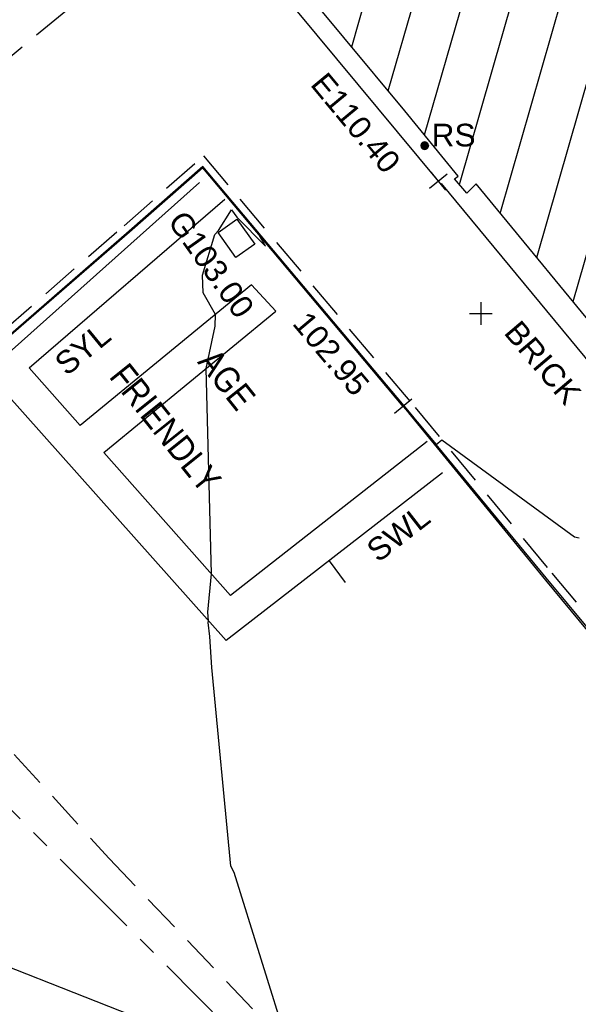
# Model space of a CAD drawing. Extents: x 635157 to 635442, y 694407 to 694910.
# Tile 50 of 104: x 635317.44 to 635324.84, y 694602.16 to 694615.21. Entities that reach past the tile are written whole.
import ezdxf

# ---------------------------------------------------------------- set-up
doc = ezdxf.new("R2010")
doc.units = 0
doc.header["$MEASUREMENT"] = 0
doc.linetypes.add('CENTER', pattern=[2, 1.25, -0.25, 0.25, -0.25])
doc.linetypes.add('DASHED', pattern=[0.75, 0.5, -0.25])
doc.layers.get('0').update_dxf_attribs({"color": 12, "linetype": 'CONTINUOUS'})
for name, color, linetype in [('BUILDING', 5, 'CONTINUOUS'), ('CHANGE_OF_SURFACE', 7, 'DASHED'), ('CONTOURS_INDEX', 4, 'CONTINUOUS'), ('EAVE', 3, 'CONTINUOUS'), ('EAVE_LVL', 3, 'CONTINUOUS'), ('GULLY', 151, 'CONTINUOUS'), ('GULLY_LVL', 151, 'CONTINUOUS'), ('HATCHING', 4, 'CONTINUOUS'), ('KERB_BOTTOM', 172, 'CONTINUOUS'), ('KERB_BOTTOM_LVL', 172, 'CONTINUOUS'), ('KERB_TOP', 2, 'CONTINUOUS'), ('MARKINGS_DASHED_WHITE', 9, 'DASHED'), ('MARKINGS_WHITE_LINE', 9, 'CONTINUOUS'), ('MARKINGS_WHITE_LINE_TXT', 9, 'CONTINUOUS'), ('MARKINGS_YELLOW_LINE', 9, 'CONTINUOUS'), ('MARKINGS_YELLOW_LINE_RMK', 9, 'CONTINUOUS'), ('MARKINGS_YELLOW_LINE_TXT', 9, 'CONTINUOUS'), ('ROAD_CROWNLINE', 212, 'CENTER'), ('ROADSIGN', 132, 'CONTINUOUS'), ('ROADSIGN_TXT', 132, 'CONTINUOUS'), ('TEXT', 7, 'CONTINUOUS'), ('TEXT_TXT', 7, 'CONTINUOUS')]:
    doc.layers.add(name, color=color, linetype=linetype)
doc.styles.add('Arial', font='arial.ttf')

# ---------------------------------------------------------------- blocks, each defined once
blk = doc.blocks.new('MH_CIR2')
at = {"color": 0, "linetype": 'ByBlock', "flags": 128}
for points in [[(0.5, 0), (0.475, 0.154), (0.404, 0.293), (0.293, 0.404), (0.154, 0.475), (0, 0.5), (-0.154, 0.475), (-0.293, 0.404), (-0.404, 0.293), (-0.475, 0.154), (-0.5, 0), (-0.475, -0.154), (-0.404, -0.293), (-0.293, -0.404), (-0.154, -0.475), (0, -0.5), (0.154, -0.475), (0.293, -0.404), (0.404, -0.293), (0.475, -0.154)], [(-0.499, -0.033), (0.033, 0.499)], [(-0.496, 0.06), (-0.06, 0.496)], [(-0.488, -0.111), (0.111, 0.488)], [(-0.467, -0.18), (0.18, 0.467)], [(-0.467, 0.179), (-0.179, 0.467)], [(-0.438, -0.241), (0.241, 0.438)], [(-0.403, -0.296), (0.296, 0.403)], [(-0.362, -0.345), (0.345, 0.362)], [(-0.315, -0.388), (0.388, 0.315)], [(-0.263, -0.425), (0.425, 0.263)], [(-0.204, -0.456), (0.456, 0.204)], [(-0.138, -0.48), (0.48, 0.138)], [(-0.064, -0.496), (0.496, 0.064)], [(0.5, 0), (0.475, -0.154)], [(0.022, -0.5), (0.5, -0.022)], [(0.128, -0.483), (0.483, -0.128)], [(0.305, -0.396), (0.396, -0.305)]]:
    blk.add_lwpolyline(points, dxfattribs=at)
blk = doc.blocks.new('SPOT')
at = {"color": 0, "linetype": 'ByBlock', "flags": 128}
for points in [[(0, 0.5), (0, -0.5)], [(-0.5, 0), (0.5, 0)]]:
    blk.add_lwpolyline(points, dxfattribs=at)

msp = doc.modelspace()

# ---------------------------------------------------------------- hatches: boundary and pattern name
at = {"layer": 'HATCHING'}
h = msp.add_hatch(dxfattribs=at)
h.set_pattern_fill('ANSI31', color=256, scale=5, angle=29)
h.paths.add_polyline_path([(635383.126, 694537.127), (635382.391, 694536.475), (635381.168, 694537.559), (635378.803, 694539.603), (635377.697, 694540.605), (635376.515, 694541.589), (635376.514, 694541.59), (635376.065, 694542.029), (635373.987, 694543.865), (635373.671, 694544.157), (635373.693, 694544.198), (635373.551, 694544.328), (635373.524, 694544.32), (635373.178, 694544.642), (635373.159, 694544.718), (635372.124, 694545.63), (635372.1, 694545.61), (635371.283, 694546.33), (635371.227, 694546.318), (635369.901, 694547.492), (635369.938, 694547.529), (635369.546, 694547.897), (635369.499, 694547.853), (635368.188, 694549.046), (635368.212, 694549.07), (635368.073, 694549.191), (635368.092, 694549.213), (635367.926, 694549.353), (635367.877, 694549.313), (635367.688, 694549.495), (635364.724, 694552.073), (635361.764, 694554.59), (635361.016, 694555.235), (635357.697, 694551.62), (635390.62, 694521.424), (635394.389, 694524.659), (635390.764, 694528.774), (635386.933, 694532.877)])
h.paths.add_polyline_path([(635375.04, 694542.238), (635375.038, 694542.236), (635375.047, 694542.235)], flags=16)
h.paths.add_polyline_path([(635375.144, 694542.302), (635375.145, 694542.303), (635375.145, 694542.305)], flags=16)
h.paths.add_polyline_path([(635375.023, 694542.248), (635375.009, 694542.261), (635375.114, 694542.367), (635375.129, 694542.354)], flags=16)
h.paths.add_polyline_path([(635374.783, 694542.419), (635374.781, 694542.417), (635374.79, 694542.416)], flags=16)
h.paths.add_polyline_path([(635374.887, 694542.483), (635374.888, 694542.484), (635374.888, 694542.486)], flags=16)
h.paths.add_polyline_path([(635374.766, 694542.429), (635374.752, 694542.442), (635374.857, 694542.548), (635374.872, 694542.535)], flags=16)
h.paths.add_polyline_path([(635392.055, 694548.539), (635387.634, 694544.147), (635388.401, 694543.446), (635391.278, 694540.784), (635393.592, 694538.676), (635395.105, 694537.24), (635396.963, 694535.426), (635399.097, 694533.362), (635400.928, 694531.6), (635403.176, 694529.45), (635405.722, 694526.928), (635409.553, 694522.994), (635413.791, 694527.117)])
h.paths.add_polyline_path([(635375.884, 694562.701), (635372.131, 694558.679), (635373.989, 694556.946), (635376.276, 694554.813), (635380.019, 694551.291), (635381.717, 694549.708), (635383.835, 694547.728), (635385.857, 694545.85), (635390.685, 694550.853)])
h.paths.add_polyline_path([(635363.024, 694587.399), (635356.617, 694581.318), (635356.773, 694581.157), (635356.004, 694580.237), (635355.585, 694579.218), (635355.426, 694578.119), (635355.577, 694577.002), (635355.984, 694576.012), (635356.678, 694575.139), (635356.485, 694574.958), (635356.693, 694574.735), (635356.754, 694574.799), (635358.757, 694572.674), (635358.7, 694572.622), (635358.909, 694572.399), (635358.962, 694572.456), (635360.656, 694570.655), (635361.072, 694570.225), (635361.009, 694570.162), (635361.215, 694569.938), (635361.283, 694569.994), (635363.472, 694567.669), (635363.411, 694567.617), (635363.617, 694567.394), (635363.675, 694567.448), (635365.854, 694565.13), (635365.798, 694565.078), (635366.007, 694564.862), (635366.068, 694564.916), (635367.636, 694563.237), (635368.156, 694562.701), (635368.092, 694562.642), (635368.313, 694562.412), (635368.377, 694562.463), (635370.712, 694560.002), (635370.654, 694559.955), (635370.864, 694559.74), (635376.69, 694565.287)])
h.paths.add_polyline_path([(635340.843, 694609.097), (635310.668, 694641.242), (635260.998, 694711.13), (635254.794, 694707.967), (635254.982, 694707.577), (635255.037, 694707.594), (635255.163, 694707.314), (635255.303, 694707.369), (635255.766, 694706.482), (635255.619, 694706.411), (635256.092, 694705.42), (635256.628, 694704.271), (635257.33, 694702.895), (635257.783, 694701.937), (635258.364, 694700.775), (635258.996, 694699.481), (635259.124, 694699.553), (635259.626, 694698.518), (635259.497, 694698.455), (635260.193, 694697.018), (635260.144, 694696.981), (635260.329, 694696.616), (635260.381, 694696.631), (635261.009, 694695.748), (635262.602, 694693.558), (635263.275, 694692.54), (635263.528, 694692.702), (635264.494, 694691.381), (635264.227, 694691.194), (635264.297, 694691.118), (635264.252, 694691.086), (635265.225, 694689.727), (635267.498, 694686.442), (635267.479, 694686.428), (635267.607, 694686.268), (635267.788, 694686.376), (635269.1, 694684.707), (635268.869, 694684.547), (635269.504, 694683.685), (635269.543, 694683.712), (635270.354, 694682.607), (635270.491, 694682.511), (635270.671, 694682.43), (635270.847, 694682.401), (635271.107, 694682.488), (635271.918, 694681.42), (635272.84, 694680.278), (635272.364, 694679.954), (635272.854, 694679.329), (635272.812, 694679.297), (635272.932, 694679.124), (635273.014, 694679.177), (635273.648, 694678.217), (635273.694, 694678.243), (635274.241, 694677.393), (635274.322, 694677.452), (635274.91, 694676.606), (635274.861, 694676.575), (635274.92, 694676.482), (635276.416, 694674.246), (635277.193, 694673.114), (635278.058, 694671.847), (635279.242, 694670.079), (635279.079, 694669.979), (635279.249, 694669.748), (635279.32, 694669.803), (635279.542, 694669.455), (635279.651, 694669.54), (635282.053, 694666.055), (635281.964, 694665.988), (635282.084, 694665.805), (635282.134, 694665.84), (635282.536, 694665.275), (635282.487, 694665.236), (635282.613, 694665.058), (635282.682, 694665.104), (635283.819, 694663.481), (635283.741, 694663.42), (635283.859, 694663.248), (635283.93, 694663.291), (635284.117, 694662.979), (635284.029, 694662.9), (635284.165, 694662.734), (635284.275, 694662.815), (635285.778, 694660.802), (635285.666, 694660.718), (635285.705, 694660.654), (635285.764, 694660.703), (635286.193, 694660.137), (635286.93, 694659.112), (635288.509, 694656.867), (635289.051, 694656.088), (635290.225, 694654.445), (635290.724, 694653.781), (635292.372, 694651.445), (635293.989, 694649.178), (635296.004, 694646.335), (635295.947, 694646.294), (635296.987, 694644.887), (635298.142, 694643.179), (635299.048, 694641.89), (635299.21, 694641.681), (635300.475, 694640.048), (635301.031, 694639.284), (635302.386, 694637.532), (635304.433, 694634.847), (635304.403, 694634.821), (635304.583, 694634.617), (635304.626, 694634.651), (635306.232, 694632.553), (635306.822, 694631.695), (635306.918, 694631.74), (635306.955, 694631.718), (635307.058, 694631.782), (635307.945, 694630.615), (635308.029, 694630.507), (635308.555, 694629.816), (635308.651, 694629.703), (635308.717, 694629.612), (635309.21, 694628.764), (635309.273, 694628.57), (635309.343, 694628.377), (635309.955, 694627.62), (635311.07, 694628.5), (635311.462, 694627.992), (635311.401, 694627.955), (635311.521, 694627.794), (635311.582, 694627.838), (635312.298, 694626.916), (635312.23, 694626.858), (635312.347, 694626.703), (635312.411, 694626.747), (635313.011, 694625.977), (635312.943, 694625.923), (635313.061, 694625.762), (635313.122, 694625.806), (635313.639, 694625.127), (635313.58, 694625.083), (635313.691, 694624.924), (635313.764, 694624.97), (635314.35, 694624.186), (635314.284, 694624.142), (635314.403, 694623.987), (635314.462, 694624.024), (635315.019, 694623.294), (635314.962, 694623.257), (635315.075, 694623.095), (635315.122, 694623.129), (635315.752, 694622.303), (635315.693, 694622.247), (635315.82, 694622.102), (635315.889, 694622.154), (635316.357, 694621.544), (635317.722, 694619.845), (635318.742, 694618.632), (635319.225, 694618.053), (635319.524, 694617.632), (635320.928, 694615.953), (635322.544, 694614.007), (635323.254, 694613.14), (635323.203, 694613.102), (635323.369, 694612.916), (635323.489, 694613.036), (635325.36, 694610.767), (635325.953, 694610.086), (635325.771, 694609.939), (635325.938, 694609.75), (635326.002, 694609.776), (635327.112, 694608.412), (635328.448, 694606.818), (635329.242, 694605.88), (635329.34, 694605.73), (635329.773, 694605.271), (635329.862, 694605.34), (635331.264, 694603.652), (635331.085, 694603.49), (635331.153, 694603.397), (635331.247, 694603.446), (635331.543, 694603.11), (635331.433, 694603.021), (635331.597, 694602.826), (635331.705, 694602.906), (635332.418, 694602.056), (635332.994, 694601.365), (635335.075, 694598.87), (635334.94, 694598.76), (635335.115, 694598.559), (635335.237, 694598.656), (635335.362, 694598.51), (635335.332, 694598.483), (635336.798, 694596.765), (635336.874, 694596.826), (635337.55, 694596.014), (635337.477, 694595.946), (635339.6, 694593.424), (635340.215, 694592.695), (635340.284, 694592.75), (635340.984, 694591.926), (635340.903, 694591.872), (635341.801, 694590.804), (635341.881, 694590.867), (635342.556, 694590.041), (635342.482, 694589.987), (635343.585, 694588.723), (635344.318, 694589.348), (635353.835, 694597.429)])
h.paths.add_polyline_path([(635382.744, 694536.758), (635383.892, 694535.484), (635384.233, 694535.791), (635383.086, 694537.065)], flags=24)
h.paths.add_polyline_path([(635381.965, 694534.404), (635383.024, 694533.025), (635383.388, 694533.305), (635382.33, 694534.683)], flags=24)
h.paths.add_polyline_path([(635372.431, 694540.666), (635373.727, 694539.508), (635374.034, 694539.851), (635372.738, 694541.009)], flags=24)
h.paths.add_polyline_path([(635365.816, 694546.463), (635367.09, 694545.282), (635367.402, 694545.619), (635366.128, 694546.8)], flags=24)
h.paths.add_polyline_path([(635359.556, 694551.748), (635360.86, 694550.599), (635361.164, 694550.944), (635359.86, 694552.093)], flags=24)
h.paths.add_polyline_path([(635393.406, 694524.392), (635394.138, 694524.392), (635394.138, 694524.842), (635393.406, 694524.842)], flags=24)
h.paths.add_polyline_path([(635373.073, 694543.169), (635373.806, 694543.169), (635373.806, 694543.619), (635373.073, 694543.619)], flags=24)
h.paths.add_polyline_path([(635366.503, 694549.035), (635367.235, 694549.035), (635367.235, 694549.485), (635366.503, 694549.485)], flags=24)
h.paths.add_polyline_path([(635374.002, 694541.799), (635374.897, 694541.799), (635374.897, 694542.249), (635374.002, 694542.249)], flags=24)
h.paths.add_polyline_path([(635380.612, 694536.067), (635382.608, 694536.067), (635382.608, 694536.533), (635380.612, 694536.533)], flags=24)
h.paths.add_polyline_path([(635361.368, 694554.115), (635362.457, 694553.216), (635362.753, 694553.576), (635361.664, 694554.474)], flags=24)
h.paths.add_polyline_path([(635371.614, 694545.258), (635372.643, 694544.29), (635372.962, 694544.629), (635371.933, 694545.597)], flags=24)
h.paths.add_polyline_path([(635378.099, 694539.452), (635379.136, 694538.494), (635379.452, 694538.836), (635378.415, 694539.794)], flags=24)
h.paths.add_polyline_path([(635385.395, 694533.514), (635386.396, 694532.517), (635386.725, 694532.847), (635385.724, 694533.844)], flags=24)
h.paths.add_polyline_path([(635389.274, 694529.463), (635390.229, 694528.423), (635390.572, 694528.738), (635389.616, 694529.778)], flags=24)
h.paths.add_polyline_path([(635387.681, 694544.171), (635388.946, 694543.014), (635389.256, 694543.353), (635387.991, 694544.51)], flags=24)
h.paths.add_polyline_path([(635394.829, 694537.606), (635396.057, 694536.41), (635396.378, 694536.74), (635395.149, 694537.936)], flags=24)
h.paths.add_polyline_path([(635408.09, 694524.636), (635409.301, 694523.422), (635409.627, 694523.747), (635408.416, 694524.961)], flags=24)
h.paths.add_polyline_path([(635390.548, 694545.749), (635391.829, 694544.575), (635392.14, 694544.914), (635390.859, 694546.088)], flags=24)
h.paths.add_polyline_path([(635397.846, 694539.777), (635399.094, 694538.569), (635399.414, 694538.899), (635398.166, 694540.108)], flags=24)
h.paths.add_polyline_path([(635404.16, 694532.598), (635405.384, 694531.365), (635405.71, 694531.689), (635404.486, 694532.922)], flags=24)
h.paths.add_polyline_path([(635394.539, 694537.736), (635395.271, 694537.736), (635395.271, 694538.186), (635394.539, 694538.186)], flags=25)
h.paths.add_polyline_path([(635390.658, 694541.517), (635391.702, 694540.565), (635392.015, 694540.909), (635390.972, 694541.861)], flags=24)
h.paths.add_polyline_path([(635398.212, 694534.418), (635399.253, 694533.464), (635399.568, 694533.807), (635398.526, 694534.761)], flags=24)
h.paths.add_polyline_path([(635406.678, 694526.264), (635407.691, 694525.28), (635408.016, 694525.614), (635407.002, 694526.598)], flags=24)
h.paths.add_polyline_path([(635372.537, 694558.388), (635373.787, 694557.214), (635374.102, 694557.549), (635372.852, 694558.723)], flags=24)
h.paths.add_polyline_path([(635375.46, 694560.145), (635376.727, 694558.956), (635377.042, 694559.292), (635375.774, 694560.48)], flags=24)
h.paths.add_polyline_path([(635385.524, 694550.725), (635386.792, 694549.536), (635387.106, 694549.872), (635385.839, 694551.06)], flags=24)
h.paths.add_polyline_path([(635385.34, 694546.201), (635386.072, 694546.201), (635386.072, 694546.651), (635385.34, 694546.651)], flags=25)
h.paths.add_polyline_path([(635372.71, 694558.5), (635374.473, 694558.5), (635374.473, 694558.966), (635372.71, 694558.966)], flags=24)
h.paths.add_polyline_path([(635375.135, 694556.049), (635376.179, 694555.097), (635376.493, 694555.441), (635375.449, 694556.393)], flags=24)
h.paths.add_polyline_path([(635381.928, 694549.628), (635382.961, 694548.665), (635383.279, 694549.006), (635382.245, 694549.968)], flags=24)
h.paths.add_polyline_path([(635368.921, 694560.667), (635370.096, 694559.419), (635370.431, 694559.735), (635369.255, 694560.983)], flags=9)
h.paths.add_polyline_path([(635373.432, 694566.114), (635374.592, 694564.82), (635374.934, 694565.126), (635373.775, 694566.421)], flags=24)
h.paths.add_polyline_path([(635358.701, 694582.255), (635359.861, 694580.96), (635360.203, 694581.267), (635359.044, 694582.561)], flags=24)
h.paths.add_polyline_path([(635371.083, 694559.997), (635372.004, 694559.085), (635372.332, 694559.415), (635371.411, 694560.327)], flags=9)
h.paths.add_polyline_path([(635358.317, 694572.055), (635359.314, 694571.088), (635359.638, 694571.422), (635358.641, 694572.389)], flags=25)
h.paths.add_polyline_path([(635359.634, 694572.058), (635360.605, 694571.032), (635360.943, 694571.352), (635359.972, 694572.378)], flags=24)
h.paths.add_polyline_path([(635366.612, 694564.608), (635367.582, 694563.581), (635367.921, 694563.901), (635366.951, 694564.928)], flags=24)
h.paths.add_polyline_path([(635277.397, 694671.63), (635278.358, 694670.21), (635278.738, 694670.467), (635277.778, 694671.887)], flags=25)
h.paths.add_polyline_path([(635289.693, 694653.977), (635290.679, 694652.575), (635291.055, 694652.839), (635290.068, 694654.241)], flags=25)
h.paths.add_polyline_path([(635321.171, 694614.358), (635322.266, 694613.039), (635322.619, 694613.332), (635321.524, 694614.652)], flags=25)
h.paths.add_polyline_path([(635326.786, 694607.556), (635327.879, 694606.235), (635328.233, 694606.528), (635327.141, 694607.849)], flags=25)
h.paths.add_polyline_path([(635334.893, 694597.806), (635335.995, 694596.492), (635336.347, 694596.787), (635335.245, 694598.101)], flags=25)
h.paths.add_polyline_path([(635328.987, 694605.239), (635330.079, 694603.916), (635330.433, 694604.209), (635329.342, 694605.531)], flags=25)
h.paths.add_polyline_path([(635310.623, 694628.146), (635311.638, 694626.764), (635312.009, 694627.037), (635310.993, 694628.418)], flags=25)
h.paths.add_polyline_path([(635308.013, 694629.017), (635309.051, 694627.653), (635309.417, 694627.931), (635308.379, 694629.296)], flags=25)
h.paths.add_polyline_path([(635287.822, 694656.716), (635288.803, 694655.31), (635289.18, 694655.573), (635288.199, 694656.979)], flags=25)
h.paths.add_polyline_path([(635289.3, 694661.422), (635290.306, 694660.008), (635290.674, 694660.27), (635289.668, 694661.684)], flags=24)
h.paths.add_polyline_path([(635287.328, 694664.72), (635288.335, 694663.307), (635288.703, 694663.569), (635287.696, 694664.982)], flags=24)
h.paths.add_polyline_path([(635276.791, 694679.468), (635277.799, 694678.053), (635278.174, 694678.32), (635277.165, 694679.735)], flags=24)
h.paths.add_polyline_path([(635263.589, 694698.107), (635264.562, 694696.668), (635264.943, 694696.925), (635263.969, 694698.365)], flags=24)
h.paths.add_polyline_path([(635300.234, 694646.926), (635301.227, 694645.5), (635301.604, 694645.763), (635300.611, 694647.189)], flags=24)
h.paths.add_polyline_path([(635314.377, 694630.573), (635315.421, 694629.184), (635315.789, 694629.46), (635314.745, 694630.85)], flags=24)
h.paths.add_polyline_path([(635302.728, 694644.374), (635303.77, 694642.983), (635304.138, 694643.258), (635303.097, 694644.65)], flags=24)
h.paths.add_polyline_path([(635306.117, 694640.277), (635307.141, 694638.874), (635307.513, 694639.145), (635306.488, 694640.548)], flags=24)
h.paths.add_polyline_path([(635321.417, 694621.193), (635322.521, 694619.851), (635322.876, 694620.143), (635321.772, 694621.485)], flags=24)
h.paths.add_polyline_path([(635326.11, 694614.754), (635327.214, 694613.412), (635327.569, 694613.704), (635326.465, 694615.046)], flags=24)
h.paths.add_polyline_path([(635332.721, 694606.876), (635333.831, 694605.539), (635334.185, 694605.833), (635333.075, 694607.17)], flags=24)
h.paths.add_polyline_path([(635339.319, 694599.986), (635340.436, 694598.655), (635340.788, 694598.95), (635339.671, 694600.282)], flags=24)
h.paths.add_polyline_path([(635344.525, 694593.796), (635345.642, 694592.464), (635345.994, 694592.759), (635344.877, 694594.091)], flags=24)
h.paths.add_polyline_path([(635344.311, 694589.488), (635345.109, 694588.467), (635345.476, 694588.754), (635344.677, 694589.775)], flags=9)
h.paths.add_polyline_path([(635323.733, 694611.065), (635324.661, 694609.969), (635325.016, 694610.27), (635324.088, 694611.366)], flags=25)
h.paths.add_polyline_path([(635296.758, 694643.381), (635297.593, 694642.213), (635297.971, 694642.483), (635297.136, 694643.651)], flags=25)
h.paths.add_polyline_path([(635294.822, 694647.95), (635295.559, 694647.95), (635295.559, 694648.416), (635294.822, 694648.416)], flags=25)
h.paths.add_polyline_path([(635290.196, 694654.343), (635290.928, 694654.343), (635290.928, 694654.793), (635290.196, 694654.793)], flags=25)
h.paths.add_polyline_path([(635294.588, 694648.28), (635295.32, 694648.28), (635295.32, 694648.73), (635294.588, 694648.73)], flags=25)
h.paths.add_polyline_path([(635306.518, 694632.205), (635307.25, 694632.205), (635307.25, 694632.655), (635306.518, 694632.655)], flags=24)
h.paths.add_polyline_path([(635317.842, 694619.703), (635318.574, 694619.703), (635318.574, 694620.153), (635317.842, 694620.153)], flags=25)
h.paths.add_polyline_path([(635329.711, 694605.428), (635330.444, 694605.428), (635330.444, 694605.878), (635329.711, 694605.878)], flags=24)
h.paths.add_polyline_path([(635343.261, 694589.056), (635343.993, 694589.056), (635343.993, 694589.506), (635343.261, 694589.506)], flags=25)
h.paths.add_polyline_path([(635309.576, 694628.379), (635310.617, 694628.379), (635310.617, 694628.844), (635309.576, 694628.844)], flags=24)
h.paths.add_polyline_path([(635340.2, 694590.968), (635341.541, 694589.522), (635341.882, 694589.838), (635340.541, 694591.284)], flags=25)
h.paths.add_polyline_path([(635340.442, 694591.192), (635341.687, 694589.849), (635342.028, 694590.166), (635340.783, 694591.509)], flags=25)
h.paths.add_polyline_path([(635286.101, 694660.506), (635286.917, 694659.353), (635287.297, 694659.622), (635286.481, 694660.775)], flags=24)
h.paths.add_polyline_path([(635289.117, 694656.561), (635289.897, 694655.383), (635290.285, 694655.64), (635289.505, 694656.818)], flags=24)
h.paths.add_polyline_path([(635292.723, 694652.123), (635293.489, 694650.936), (635293.88, 694651.188), (635293.115, 694652.375)], flags=24)
h.paths.add_polyline_path([(635295.154, 694647.899), (635295.962, 694646.741), (635296.343, 694647.007), (635295.536, 694648.166)], flags=24)
h.paths.add_polyline_path([(635301.236, 694639.307), (635302.063, 694638.162), (635302.44, 694638.434), (635301.614, 694639.58)], flags=24)
h.paths.add_polyline_path([(635305.299, 694634.449), (635306.127, 694633.305), (635306.504, 694633.578), (635305.676, 694634.722)], flags=24)
h.paths.add_polyline_path([(635308.082, 694631.11), (635308.937, 694629.986), (635309.308, 694630.268), (635308.453, 694631.392)], flags=24)
h.paths.add_polyline_path([(635311.392, 694628.453), (635312.221, 694627.31), (635312.598, 694627.583), (635311.768, 694628.726)], flags=24)
h.paths.add_polyline_path([(635312.542, 694627.118), (635313.388, 694625.987), (635313.761, 694626.267), (635312.914, 694627.397)], flags=24)
h.paths.add_polyline_path([(635316.603, 694621.593), (635317.465, 694620.474), (635317.834, 694620.758), (635316.972, 694621.877)], flags=24)
h.paths.add_polyline_path([(635319.39, 694617.975), (635320.316, 694616.908), (635320.668, 694617.214), (635319.742, 694618.28)], flags=24)
h.paths.add_polyline_path([(635322.822, 694613.451), (635323.56, 694613.451), (635323.56, 694613.917), (635322.822, 694613.917)], flags=25)
h.paths.add_polyline_path([(635325.193, 694611.233), (635326.081, 694610.134), (635326.443, 694610.427), (635325.555, 694611.526)], flags=24)
h.paths.add_polyline_path([(635328.547, 694606.999), (635329.5, 694605.957), (635329.844, 694606.271), (635328.891, 694607.313)], flags=24)
h.paths.add_polyline_path([(635330.018, 694605.16), (635330.94, 694604.09), (635331.293, 694604.393), (635330.371, 694605.464)], flags=24)
h.paths.add_polyline_path([(635332.93, 694601.622), (635333.842, 694600.543), (635334.197, 694600.844), (635333.286, 694601.923)], flags=24)
h.paths.add_polyline_path([(635338.789, 694594.985), (635339.747, 694593.947), (635340.09, 694594.263), (635339.131, 694595.301)], flags=24)
h.paths.add_polyline_path([(635271.708, 694679.383), (635272.751, 694678.025), (635273.109, 694678.301), (635272.066, 694679.658)], flags=25)
h.paths.add_polyline_path([(635283.749, 694662.265), (635284.714, 694660.848), (635285.094, 694661.106), (635284.129, 694662.524)], flags=25)
h.paths.add_polyline_path([(635267.26, 694685.32), (635268.305, 694683.96), (635268.669, 694684.24), (635267.625, 694685.6)], flags=25)
h.paths.add_polyline_path([(635258.819, 694698.181), (635259.576, 694696.643), (635259.989, 694696.846), (635259.231, 694698.384)], flags=25)
h.paths.add_polyline_path([(635254.141, 694707.654), (635254.898, 694706.116), (635255.31, 694706.319), (635254.553, 694707.857)], flags=9)
h.paths.add_polyline_path([(635261.038, 694702.064), (635261.816, 694700.513), (635262.22, 694700.715), (635261.442, 694702.266)], flags=24)
h.paths.add_polyline_path([(635257.727, 694708.913), (635258.469, 694707.341), (635258.885, 694707.537), (635258.143, 694709.109)], flags=24)
h.paths.add_polyline_path([(635272.596, 694679.499), (635273.474, 694680.057), (635273.224, 694680.45), (635272.346, 694679.892)], flags=25)
h.paths.add_polyline_path([(635282.458, 694665.472), (635283.283, 694664.325), (635283.661, 694664.597), (635282.836, 694665.744)], flags=24)
h.paths.add_polyline_path([(635280.995, 694668.931), (635281.819, 694667.784), (635282.197, 694668.055), (635281.373, 694669.203)], flags=24)
h.paths.add_polyline_path([(635277.625, 694673.751), (635278.387, 694672.561), (635278.779, 694672.812), (635278.017, 694674.002)], flags=24)
h.paths.add_polyline_path([(635274.282, 694677.729), (635275.121, 694676.592), (635275.496, 694676.869), (635274.657, 694678.005)], flags=24)
h.paths.add_polyline_path([(635273.195, 694679.797), (635274.051, 694678.674), (635274.422, 694678.956), (635273.565, 694680.079)], flags=24)
h.paths.add_polyline_path([(635271.568, 694682.18), (635272.401, 694681.039), (635272.777, 694681.314), (635271.944, 694682.455)], flags=24)
h.paths.add_polyline_path([(635265.934, 694690.424), (635266.72, 694689.25), (635267.107, 694689.509), (635266.321, 694690.683)], flags=24)
h.paths.add_polyline_path([(635263.542, 694692.787), (635264.367, 694691.64), (635264.745, 694691.912), (635263.92, 694693.059)], flags=24)
h.paths.add_polyline_path([(635259.047, 694699.801), (635259.71, 694698.554), (635260.122, 694698.773), (635259.458, 694700.02)], flags=24)
h.paths.add_polyline_path([(635256.657, 694704.671), (635257.329, 694703.429), (635257.738, 694703.651), (635257.066, 694704.893)], flags=24)
h.paths.add_polyline_path([(635255.185, 694707.631), (635255.853, 694706.387), (635256.264, 694706.607), (635255.595, 694707.852)], flags=24)
h.paths.add_polyline_path([(635285.757, 694661.734), (635286.652, 694661.734), (635286.652, 694662.184), (635285.757, 694662.184)], flags=24)
h.paths.add_polyline_path([(635256.761, 694701.55), (635257.738, 694699.836), (635258.143, 694700.067), (635257.166, 694701.781)], flags=25)
h.paths.add_polyline_path([(635257.048, 694701.714), (635257.575, 694700.79), (635257.979, 694701.02), (635257.452, 694701.944)], flags=25)

# ---------------------------------------------------------------- linework, layer by layer
at = {"layer": 'BUILDING'}
msp.add_polyline3d([(635325.36, 694610.767, 103.108), (635323.489, 694613.036, 103.161), (635323.369, 694612.916, 103.152), (635323.203, 694613.102, 103.155), (635323.254, 694613.14, 103.163), (635322.544, 694614.007, 103.188), (635320.928, 694615.953, 103.249)], dxfattribs=at)
at = {"layer": 'CHANGE_OF_SURFACE'}
for points in [[(635315.823, 694611.822, 103.131), (635316.7, 694612.603, 103.203), (635315.901, 694613.502, 103.218), (635317.087, 694614.536, 103.197), (635318.918, 694616.039, 103.194), (635319.843, 694616.84, 103.256), (635319.017, 694617.867, 103.289), (635317.35, 694616.478, 103.17), (635317.416, 694616.387, 103.173), (635315.791, 694614.985, 103.239), (635314.227, 694613.633, 103.197)], [(635314.414, 694615.741, 103.279), (635313.68, 694615.126, 103.294), (635313.436, 694614.911, 103.301), (635313.354, 694614.836, 103.297), (635313.329, 694614.766, 103.307), (635313.336, 694614.733, 103.307), (635313.377, 694614.604, 103.297), (635313.77, 694614.152, 103.274), (635314.247, 694613.61, 103.194), (635315.823, 694611.822, 103.131), (635316.006, 694611.621, 103.149), (635316.33, 694611.231, 103.168), (635316.735, 694610.802, 103.149), (635316.789, 694610.787, 103.141), (635316.858, 694610.795, 103.134), (635317.016, 694610.904, 103.135), (635317.222, 694611.089, 103.132), (635318.826, 694612.483, 103.093), (635319.879, 694613.409, 103.08), (635322.682, 694610.073, 103.007), (635324.494, 694607.878, 102.971), (635327.038, 694604.816, 102.92)]]:
    msp.add_polyline3d(points, dxfattribs=at)
at = {"layer": 'CONTOURS_INDEX'}
for points in [[(635320.998, 694601.609, 103), (635320.285, 694603.909, 103), (635320.238, 694603.993, 103), (635319.987, 694606.624, 103), (635319.96, 694607.035, 103), (635319.939, 694607.221, 103), (635319.946, 694607.245, 103), (635319.935, 694607.359, 103), (635319.982, 694607.866, 103), (635319.912, 694610.59, 103), (635320.034, 694611.153, 103), (635320.037, 694611.307, 103), (635319.873, 694611.592, 103), (635319.866, 694611.825, 103), (635320.03, 694612.364, 103), (635320.077, 694612.421, 103), (635320.247, 694612.692, 103), (635320.318, 694612.598, 103), (635320.699, 694612.21, 103), (635320.616, 694612.359, 103), (635322.596, 694610.019, 103), (635322.96, 694609.581, 103), (635323.036, 694609.644, 103), (635324.793, 694608.359, 103), (635324.855, 694608.345, 103)], [(635313.023, 694601.833, 103), (635312.361, 694602.495, 103), (635311.345, 694603.491, 103), (635310.854, 694603.968, 103), (635310.117, 694604.696, 103), (635310.288, 694604.866, 103), (635311.114, 694605.129, 103), (635311.864, 694605.083, 103), (635311.914, 694604.935, 103), (635311.783, 694604.75, 103), (635312.403, 694604.782, 103), (635312.516, 694604.734, 103), (635312.664, 694604.684, 103), (635312.707, 694604.681, 103), (635312.748, 694604.671, 103), (635312.924, 694604.598, 103), (635312.975, 694604.575, 103), (635313.021, 694604.543, 103), (635313.06, 694604.504, 103), (635313.437, 694604.353, 103), (635313.971, 694604.06, 103), (635314.485, 694603.79, 103), (635317.068, 694602.745, 103), (635320.769, 694601.286, 103)]]:
    msp.add_polyline3d(points, dxfattribs=at)
at = {"layer": 'EAVE'}
for points in [[(635311.1, 694628.412, 110.365), (635317.619, 694619.539, 110.324), (635322.989, 694613.071, 110.395)], [(635323.029, 694613.041, 108.391), (635329.141, 694605.649, 108.353)]]:
    msp.add_polyline3d(points, dxfattribs=at)
at = {"layer": 'GULLY'}
msp.add_polyline3d([(635320.072, 694612.394, 102.999), (635320.32, 694612.57, 102.987), (635320.556, 694612.237, 102.977), (635320.308, 694612.061, 102.989)], close=True, dxfattribs=at)
at = {"layer": 'KERB_BOTTOM'}
msp.add_polyline3d([(635326.962, 694604.706, 102.824), (635324.414, 694607.782, 102.892), (635322.597, 694610.002, 102.947), (635322.525, 694610.088, 102.949), (635319.867, 694613.25, 103.02), (635318.899, 694612.399, 103.033), (635317.296, 694611.005, 103.072), (635317.085, 694610.816, 103.075), (635316.899, 694610.688, 103.074), (635316.781, 694610.674, 103.081), (635316.676, 694610.703, 103.089), (635316.247, 694611.157, 103.108), (635315.894, 694611.573, 103.121), (635315.732, 694611.757, 103.134), (635315.531, 694611.985, 103.141), (635314.239, 694613.456, 103.185), (635314.034, 694613.688, 103.191), (635313.269, 694614.556, 103.227), (635313.213, 694614.691, 103.227), (635313.21, 694614.777, 103.229), (635313.239, 694614.897, 103.221), (635313.342, 694614.988, 103.218), (635313.592, 694615.208, 103.208), (635314.342, 694615.853, 103.193)], dxfattribs=at)
at = {"layer": 'KERB_TOP'}
msp.add_polyline3d([(635326.962, 694604.752, 102.92), (635324.418, 694607.814, 102.971), (635322.606, 694610.01, 103.007), (635319.868, 694613.267, 103.08), (635318.891, 694612.408, 103.093), (635317.288, 694611.014, 103.132), (635317.078, 694610.825, 103.135), (635316.895, 694610.7, 103.134), (635316.782, 694610.686, 103.141), (635316.682, 694610.714, 103.149), (635316.256, 694611.165, 103.168), (635315.931, 694611.556, 103.149), (635315.749, 694611.755, 103.131), (635314.173, 694613.544, 103.194), (635313.695, 694614.086, 103.274), (635313.289, 694614.554, 103.297), (635313.239, 694614.708, 103.307), (635313.227, 694614.774, 103.307), (635313.269, 694614.892, 103.297), (635313.369, 694614.985, 103.301), (635313.615, 694615.201, 103.294), (635314.35, 694615.816, 103.279)], dxfattribs=at)
at = {"layer": 'MARKINGS_DASHED_WHITE'}
msp.add_polyline3d([(635314.845, 694608.244, 103.139), (635318.629, 694604.093, 103.042), (635326.913, 694595.404, 102.895), (635335.078, 694587.037, 102.762), (635340.212, 694582.027, 102.673), (635348.756, 694573.706, 102.521), (635355.519, 694567.402, 102.366), (635362.002, 694561.583, 102.23), (635370.435, 694553.951, 102.026), (635378.967, 694546.407, 101.852), (635387.224, 694538.74, 101.64), (635393.798, 694532.215, 101.453), (635399.967, 694525.73, 101.271), (635407.685, 694516.798, 101.057), (635413.095, 694510.244, 100.898), (635419.86, 694501.51, 100.699)], dxfattribs=at)
at = {"layer": 'MARKINGS_WHITE_LINE'}
for points in [[(635323.046, 694609.206, 102.937), (635320.18, 694606.983, 102.994), (635317.006, 694610.541, 103.075), (635319.823, 694613.054, 103.02)], [(635321.542, 694608.04, 102.967), (635321.754, 694607.754, 102.956)]]:
    msp.add_polyline3d(points, dxfattribs=at)
at = {"layer": 'MARKINGS_YELLOW_LINE'}
for points in [[(635318.242, 694609.835, 103.041), (635317.568, 694610.598, 103.057), (635320.161, 694612.835, 103.015)], [(635318.559, 694609.477, 103.034), (635320.837, 694611.35, 102.977), (635320.516, 694611.7, 102.989), (635318.242, 694609.835, 103.041)], [(635322.842, 694609.624, 102.947), (635320.235, 694607.58, 102.994), (635318.559, 694609.477, 103.034)]]:
    msp.add_polyline3d(points, dxfattribs=at)
at = {"layer": 'ROAD_CROWNLINE'}
msp.add_polyline3d([(635331.072, 694590.649, 102.822), (635324.124, 694597.841, 102.941), (635321.685, 694600.367, 102.983), (635317.106, 694604.964, 103.068), (635314.301, 694607.779, 103.12), (635312.789, 694609.347, 103.158), (635311.303, 694611.122, 103.231), (635310.312, 694612.292, 103.243)], dxfattribs=at)

# ---------------------------------------------------------------- block references
at = {"layer": 'EAVE_LVL', "xscale": 0.3, "yscale": 0.3, "zscale": 0.3, "rotation": 309.700867}
msp.add_blockref('SPOT', (635322.989, 694613.071, 110.395), dxfattribs=at)
at = {"layer": 'KERB_BOTTOM_LVL', "xscale": 0.2999999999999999, "yscale": 0.2999999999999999, "zscale": 0.2999999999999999, "rotation": 310.0476379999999}
msp.add_blockref('SPOT', (635322.525, 694610.088, 102.949), dxfattribs=at)
at = {"layer": 'ROADSIGN', "xscale": 0.1, "yscale": 0.1, "zscale": 0.1}
msp.add_blockref('MH_CIR2', (635322.808, 694613.544, 103.17), dxfattribs=at)
at = {"layer": 'TEXT', "xscale": 0.3, "yscale": 0.3, "zscale": 0.3}
msp.add_blockref('SPOT', (635323.551, 694611.318, 103.086), dxfattribs=at)

# ---------------------------------------------------------------- texts
at = {"layer": 'EAVE_LVL', "style": 'Arial'}
msp.add_text('E110.40', height=0.3, rotation=309.7009, dxfattribs=at).set_placement((635321.282, 694614.351))
at = {"layer": 'GULLY_LVL', "style": 'Arial'}
msp.add_text('G103.00', height=0.3, rotation=305.3255, dxfattribs=at).set_placement((635319.394, 694612.539))
at = {"layer": 'KERB_BOTTOM_LVL', "style": 'Arial'}
msp.add_text('102.95', height=0.3, rotation=310.0476, dxfattribs=at).set_placement((635321.044, 694611.181))
at = {"layer": 'MARKINGS_WHITE_LINE_TXT', "style": 'Arial'}
msp.add_text('SWL', height=0.3, rotation=37.7988, dxfattribs=at).set_placement((635322.191, 694608.008))
at = {"layer": 'MARKINGS_YELLOW_LINE_RMK', "style": 'Arial', "width": 0.853084}
for s, p in [('AGE', (635319.789, 694610.673)), ('FRIENDLY', (635318.616, 694610.478))]:
    msp.add_text(s, height=0.34, rotation=-51.3711, dxfattribs=at).set_placement(p)
at = {"layer": 'MARKINGS_YELLOW_LINE_TXT', "style": 'Arial'}
msp.add_text('SYL', height=0.3, rotation=39.3613, dxfattribs=at).set_placement((635318.065, 694610.481))
at = {"layer": 'ROADSIGN_TXT', "style": 'Arial'}
msp.add_text('RS', height=0.3, dxfattribs=at).set_placement((635322.9, 694613.534))
at = {"layer": 'TEXT_TXT', "style": 'Arial'}
msp.add_text('BRICK', height=0.3, rotation=310.2629, dxfattribs=at).set_placement((635323.846, 694611.059))

doc.saveas('drawing.dxf')
